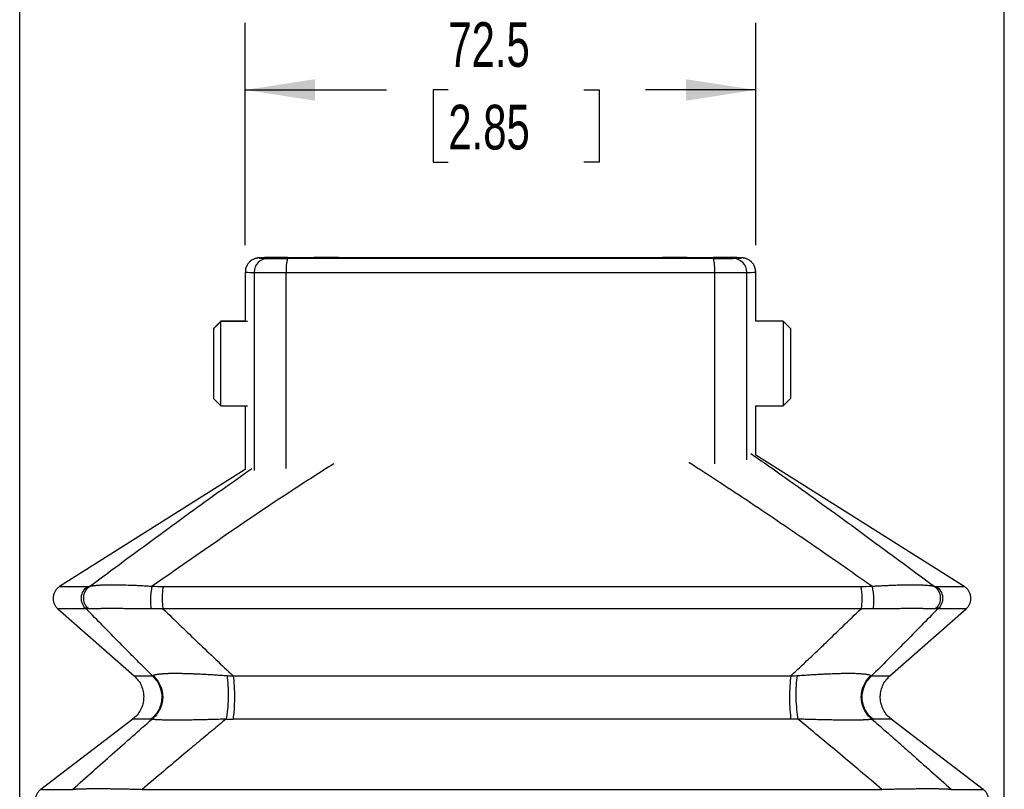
# Model space of a CAD drawing. Header units: millimetres. Extents: x 0 to 838, y 0 to 648.
# Tile 12 of 21: x 275 to 415, y 416 to 525. Entities that reach past the tile are written whole.
import ezdxf

# ---------------------------------------------------------------- set-up
doc = ezdxf.new("R2010")
doc.units = ezdxf.units.MM
doc.header["$LTSCALE"] = 3
doc.layers.add('DIMENSIONS', color=140, linetype='Continuous', lineweight=25)
doc.styles.add('SLDTEXTSTYLE0', font='TXT', dxfattribs={"width": 0.7})
doc.dimstyles.new('SLDDIMSTYLE1', dxfattribs={"dimtxt": 6.474023, "dimasz": 9.906, "dimexe": 0, "dimexo": 0.0625, "dimgap": 1.618506, "dimtad": 0, "dimtih": 1, "dimtoh": 1, "dimdec": 1, "dimrnd": 1e-09, "dimzin": 12, "dimdsep": 46, "dimtxsty": 'SLDTEXTSTYLE0', "dimsah": 1, "dimcen": 0.09, "dimadec": 0, "dimazin": 3, "dimtfac": 1, "dimtdec": 1, "dimtofl": 0, "dimtmove": 0, "dimatfit": 3, "dimfxl": 0, "dimfrac": 2, "dimtolj": 1, "dimtzin": 12, "dimarcsym": 0})

# ---------------------------------------------------------------- blocks, each defined once
blk = doc.blocks.new('_D_5')
at = {"layer": 'DIMENSIONS'}
for p, q in [((274.94, 389.37), (274.94, 549.14)), ((414.78, 389.37), (414.78, 549.14)), ((274.94, 539.61), (327.05, 539.61)), ((335.82, 539.61), (333.65, 539.61)), ((333.65, 539.61), (333.65, 529.32)), ((355.06, 539.61), (357.23, 539.61)), ((357.23, 539.61), (357.23, 529.32)), ((414.78, 539.61), (363.83, 539.61)), ((333.65, 529.32), (335.82, 529.32)), ((357.23, 529.32), (355.06, 529.32))]:
    blk.add_line(p, q, dxfattribs=at)
for points in [[(274.94, 539.61), (284.85, 538.09), (284.85, 541.14)], [(414.78, 539.61), (404.88, 541.14), (404.88, 538.09)]]:
    blk.add_solid(points, dxfattribs=at)
at = {"layer": 'DIMENSIONS', "char_height": 6.35, "attachment_point": 1, "style": 'SLDTEXTSTYLE0'}
for s, insert in [('139.8', (333.13, 549.25)), ('5.51', (335.82, 537.51))]:
    blk.add_mtext(s, dxfattribs=dict(at, insert=insert))
blk = doc.blocks.new('_D_6')
at = {"layer": 'DIMENSIONS'}
for p, q in [((306.97, 493.36), (306.97, 524.95)), ((379.47, 493.36), (379.47, 524.95)), ((306.97, 515.43), (327.05, 515.43)), ((335.82, 515.43), (333.65, 515.43)), ((333.65, 515.43), (333.65, 505.14)), ((355.06, 515.43), (357.23, 515.43)), ((357.23, 515.43), (357.23, 505.14)), ((379.47, 515.43), (363.83, 515.43)), ((333.65, 505.14), (335.82, 505.14)), ((357.23, 505.14), (355.06, 505.14))]:
    blk.add_line(p, q, dxfattribs=at)
for points in [[(306.97, 515.43), (316.88, 513.9), (316.88, 516.95)], [(379.47, 515.43), (369.57, 516.95), (369.57, 513.9)]]:
    blk.add_solid(points, dxfattribs=at)
at = {"layer": 'DIMENSIONS', "char_height": 6.35, "attachment_point": 1, "style": 'SLDTEXTSTYLE0'}
for s, insert in [('72.5', (335.82, 525.06)), ('2.85', (335.82, 513.32))]:
    blk.add_mtext(s, dxfattribs=dict(at, insert=insert))

msp = doc.modelspace()

# ---------------------------------------------------------------- linework, layer by layer
for p, q in [((316.72, 491.5), (316.72, 491.59)), ((320.22, 491.6), (366.23, 491.6)), ((320.23, 491.5), (320.22, 491.6)), ((366.23, 491.5), (320.22, 491.5)), ((366.23, 491.6), (366.22, 491.5)), ((369.72, 491.59), (369.72, 491.5)), ((306.97, 489.55), (306.97, 482.52)), ((308.24, 489.49), (308.24, 461.32)), ((312.81, 461.62), (312.81, 489.48)), ((373.64, 489.48), (373.64, 462.29)), ((378.21, 462.85), (378.21, 489.49)), ((379.47, 482.55), (379.47, 489.55)), ((303.52, 482.58), (302.45, 481.5)), ((303.52, 482.52), (302.45, 481.45)), ((306.97, 482.58), (303.52, 482.58)), ((303.52, 482.52), (303.52, 482.58)), ((307.28, 482.52), (303.52, 482.52)), ((303.52, 470.52), (303.52, 482.52)), ((383.37, 482.55), (379.47, 482.55)), ((384.45, 481.47), (383.37, 482.55)), ((383.37, 482.55), (383.37, 470.55)), ((302.45, 481.5), (302.45, 481.45)), ((302.45, 481.45), (302.45, 471.59)), ((384.45, 471.62), (384.45, 481.47)), ((302.45, 471.59), (303.52, 470.52)), ((383.37, 470.55), (384.45, 471.62)), ((303.52, 470.52), (307.28, 470.52)), ((306.97, 470.52), (306.97, 461.46)), ((379.47, 463.53), (379.47, 470.55)), ((379.47, 470.55), (383.37, 470.55)), ((409.1, 444.86), (379.47, 463.53)), ((306.97, 461.46), (280.62, 444.86)), ((280.36, 441.68), (291.22, 432.13)), ((398.5, 432.13), (409.37, 441.68)), ((291.02, 426), (277.95, 416.02)), ((411.78, 416.02), (398.71, 426))]:
    msp.add_line(p, q)
at = {"flags": 128}
for points in [[(309.01, 491.54), (308.97, 491.55), (309.05, 491.56), (309.19, 491.57)], [(312.98, 491.61), (320.53, 491.61), (328.09, 491.61), (335.65, 491.61), (343.22, 491.61), (350.8, 491.61), (358.36, 491.61), (365.92, 491.61), (373.47, 491.61)], [(373.47, 491.48), (365.92, 491.48), (358.36, 491.48), (350.8, 491.48), (343.22, 491.48), (335.65, 491.48), (328.09, 491.48), (320.53, 491.48), (312.98, 491.48)], [(377.33, 491.57), (377.4, 491.56), (377.47, 491.55), (377.43, 491.54)], [(308.24, 489.49), (308.39, 489.49), (308.69, 489.49), (309.13, 489.48), (309.69, 489.48), (310.36, 489.48), (311.12, 489.48), (311.95, 489.48), (312.81, 489.48)], [(312.81, 489.48), (320.4, 489.48), (328, 489.48), (335.61, 489.48), (343.22, 489.48), (350.84, 489.48), (358.45, 489.48), (366.05, 489.48), (373.64, 489.48)], [(373.64, 489.48), (374.5, 489.48), (375.33, 489.48), (376.09, 489.48), (376.76, 489.48), (377.32, 489.48), (377.76, 489.49), (378.06, 489.49), (378.21, 489.49)]]:
    msp.add_lwpolyline(points, dxfattribs=at)
for centre, radius, start, end in [((310.24, 489.49), 2, 90.1106, 180.098), ((310.27, 508.03), 16.55, 265.6092, 269.8731), ((310.79, 458.42), 33.19, 90.95, 92.7579), ((312.42, 67.65), 423.96, 89.9243, 90.2946), ((312.42, 915.44), 423.96, 269.7054, 270.0757), ((318.98, 489.98), 6.19, 165.8947, 184.5967), ((374.03, 67.65), 423.96, 89.7054, 90.0757), ((374.03, 915.44), 423.96, 269.9243, 270.2946), ((367.47, 489.98), 6.19, 355.4033, 14.1053), ((375.78, 462.64), 28.97, 86.9259, 89.1456), ((376.14, 509.27), 17.78, 270.2374, 274.16), ((376.21, 489.49), 2, 359.902, 89.8894), ((308.05, 499.07), 9.58, 263.5763, 271.182), ((378.34, 500.51), 11.03, 269.3171, 275.9237), ((293.57, 427.23), 1.25, 270.6623, 277.3596), ((305.28, 478.04), 52.05, 268.8652, 269.9605)]:
    msp.add_arc(centre, radius, start, end)
for points, knots in [([(309.09, 491.57), (309.04, 491.56), (308.94, 491.56), (308.83, 491.55), (308.67, 491.53), (308.52, 491.5), (308.32, 491.44), (308.11, 491.36), (307.83, 491.2), (307.5, 490.93), (307.21, 490.53), (307.01, 490.05), (306.99, 489.71), (306.99, 489.55)], [0, 0, 0, 0, 0.219908, 0.494504, 0.626245, 0.716134, 0.767647, 0.807752, 0.845102, 0.882436, 0.92228, 0.964329, 1, 1, 1, 1]), ([(320.22, 491.6), (319.81, 491.6), (319.37, 491.6), (318.51, 491.6), (318.09, 491.6), (317.41, 491.59), (317.14, 491.59), (316.8, 491.59), (316.72, 491.59), (316.72, 491.59)], [0, 0, 0, 0, 0.25, 0.25, 0.5, 0.5, 0.75, 0.75, 1, 1, 1, 1]), ([(316.72, 491.5), (316.72, 491.5), (316.8, 491.5), (317.14, 491.5), (317.41, 491.5), (318.09, 491.5), (318.51, 491.5), (319.37, 491.5), (319.81, 491.5), (320.22, 491.5)], [0, 0, 0, 0, 0.25, 0.25, 0.5, 0.5, 0.75, 0.75, 1, 1, 1, 1]), ([(369.72, 491.59), (369.72, 491.59), (369.65, 491.59), (369.31, 491.59), (369.04, 491.59), (368.36, 491.6), (367.94, 491.6), (367.08, 491.6), (366.64, 491.6), (366.23, 491.6)], [0, 0, 0, 0, 0.25, 0.25, 0.5, 0.5, 0.75, 0.75, 1, 1, 1, 1]), ([(366.23, 491.5), (366.64, 491.5), (367.08, 491.5), (367.94, 491.5), (368.36, 491.5), (369.04, 491.5), (369.31, 491.5), (369.65, 491.5), (369.72, 491.5), (369.72, 491.5)], [0, 0, 0, 0, 0.25, 0.25, 0.5, 0.5, 0.75, 0.75, 1, 1, 1, 1]), ([(379.46, 489.54), (379.47, 489.57), (379.49, 489.8), (379.38, 490.2), (379.17, 490.65), (378.88, 490.99), (378.6, 491.22), (378.34, 491.36), (378.14, 491.44), (377.98, 491.49), (377.84, 491.52), (377.72, 491.54), (377.6, 491.55), (377.53, 491.56), (377.48, 491.56), (377.47, 491.56)], [0, 0, 0, 0, 0.008995, 0.062577, 0.109512, 0.152347, 0.192762, 0.233526, 0.278691, 0.334348, 0.409572, 0.518383, 0.686202, 0.968618, 1, 1, 1, 1]), ([(378.78, 463.74), (379.64, 463.15), (382.05, 461.49), (386.04, 458.64), (390.7, 455.28), (395.37, 451.86), (400.05, 448.42), (403.2, 446.08), (404.81, 444.89)], [0, 0, 0, 0, 0.098631, 0.27687, 0.461869, 0.637208, 0.815781, 1, 1, 1, 1]), ([(284.92, 444.89), (286.51, 446.08), (289.64, 448.4), (294.32, 451.84), (298.96, 455.23), (303.49, 458.51), (306.48, 460.62), (307.89, 461.62)], [0, 0, 0, 0, 0.207796, 0.40741, 0.609467, 0.815039, 1, 1, 1, 1]), ([(319.55, 462.3), (317.62, 461.07), (312.28, 457.66), (303.69, 451.82), (297.07, 447.2), (293.77, 444.89)], [0, 0, 0, 0, 0.220208, 0.611139, 1, 1, 1, 1]), ([(395.95, 444.89), (394.49, 445.92), (391.65, 447.92), (387.35, 450.9), (383.07, 453.82), (378.75, 456.74), (374.4, 459.6), (371.48, 461.51), (370, 462.45), (369.98, 462.47)], [0, 0, 0, 0, 0.171314, 0.333129, 0.500634, 0.666821, 0.831823, 0.997488, 1, 1, 1, 1]), ([(280.63, 444.86), (280.5, 444.77), (280.25, 444.59), (279.97, 444.21), (279.77, 443.79), (279.68, 443.33), (279.7, 442.86), (279.82, 442.41), (280.05, 442), (280.26, 441.78), (280.37, 441.67)], [0, 0, 0, 0, 0.125002, 0.250003, 0.375002, 0.500002, 0.625, 0.75, 0.874998, 1, 1, 1, 1]), ([(280.71, 444.86), (280.69, 444.86), (280.65, 444.86), (281.28, 444.86), (282.53, 444.86), (283.92, 444.86), (284.62, 444.86)], [0, 0, 0, 0, 0.143214, 0.42937, 0.71506, 1, 1, 1, 1]), ([(284.37, 441.68), (284.15, 441.88), (283.96, 442.14), (283.74, 442.71), (283.69, 443.02), (283.73, 443.64), (283.83, 443.94), (284.14, 444.47), (284.36, 444.7), (284.62, 444.86)], [0, 0, 0, 0, 0.25, 0.25, 0.5, 0.5, 0.75, 0.75, 1, 1, 1, 1]), ([(284.76, 441.66), (284.52, 441.86), (284.33, 442.12), (284.08, 442.69), (284.02, 443.01), (284.05, 443.64), (284.14, 443.95), (284.44, 444.49), (284.66, 444.72), (284.92, 444.89)], [0, 0, 0, 0, 0.25, 0.25, 0.5, 0.5, 0.75, 0.75, 1, 1, 1, 1]), ([(284.92, 444.89), (284.95, 444.9), (285.02, 444.91), (285.13, 444.94), (285.26, 444.96), (285.39, 444.97), (285.53, 444.99), (285.67, 445.01), (285.83, 445.02), (285.99, 445.04), (286.17, 445.05), (286.35, 445.06), (286.54, 445.07), (286.73, 445.08), (286.94, 445.09), (287.15, 445.09), (287.38, 445.1), (287.61, 445.1), (287.84, 445.1), (288.39, 445.1), (289.31, 445.09), (290.48, 445.06), (291.46, 445.02), (292.22, 444.98), (292.86, 444.95), (293.31, 444.92), (293.55, 444.91), (293.67, 444.9), (293.75, 444.89), (293.77, 444.89)], [0, 0, 0, 0, 0.029623, 0.058935, 0.087953, 0.116692, 0.145169, 0.173402, 0.201408, 0.229206, 0.256814, 0.284251, 0.311536, 0.338689, 0.365729, 0.392676, 0.419551, 0.446374, 0.473165, 0.499945, 0.624496, 0.750858, 0.81306, 0.876075, 0.93829, 0.969223, 0.981544, 0.994924, 1, 1, 1, 1]), ([(293.77, 444.89), (293.71, 444.72), (293.65, 444.49), (293.56, 443.95), (293.53, 443.64), (293.5, 443.01), (293.5, 442.69), (293.53, 442.12), (293.57, 441.86), (293.61, 441.66)], [0, 0, 0, 0, 0.25, 0.25, 0.5, 0.5, 0.75, 0.75, 1, 1, 1, 1]), ([(295.33, 444.86), (295.29, 444.7), (295.25, 444.47), (295.2, 443.94), (295.19, 443.64), (295.18, 443.02), (295.19, 442.71), (295.22, 442.14), (295.25, 441.88), (295.29, 441.68)], [0, 0, 0, 0, 0.25, 0.25, 0.5, 0.5, 0.75, 0.75, 1, 1, 1, 1]), ([(295.33, 444.86), (295.89, 444.86), (297.01, 444.86), (298.7, 444.86), (300.38, 444.86), (302.07, 444.86), (303.75, 444.86), (305.45, 444.86), (307.14, 444.86), (308.83, 444.86), (310.53, 444.86), (312.22, 444.86), (313.92, 444.86), (315.62, 444.86), (317.32, 444.86), (319.02, 444.86), (320.73, 444.86), (322.43, 444.86), (324.14, 444.86), (325.84, 444.86), (327.55, 444.86), (329.26, 444.86), (330.97, 444.86), (332.68, 444.86), (334.39, 444.86), (336.11, 444.86), (337.82, 444.86), (339.53, 444.86), (341.25, 444.86), (342.96, 444.86), (344.68, 444.86), (346.39, 444.86), (348.11, 444.86), (349.83, 444.86), (351.54, 444.86), (353.26, 444.86), (354.98, 444.86), (356.7, 444.86), (358.41, 444.86), (360.13, 444.86), (361.85, 444.86), (363.56, 444.86), (365.28, 444.86), (367, 444.86), (368.72, 444.86), (370.43, 444.86), (372.15, 444.86), (373.86, 444.86), (375.58, 444.86), (377.29, 444.86), (379.01, 444.86), (380.72, 444.86), (382.43, 444.86), (384.14, 444.86), (385.85, 444.86), (387.56, 444.86), (389.27, 444.86), (390.98, 444.86), (392.69, 444.86), (393.82, 444.86), (394.39, 444.86)], [0, 0, 0, 0, 0.017109, 0.034223, 0.051342, 0.068466, 0.085595, 0.102729, 0.119868, 0.137012, 0.154161, 0.171315, 0.188474, 0.205638, 0.222806, 0.23998, 0.257158, 0.274341, 0.291528, 0.30872, 0.325917, 0.343119, 0.360325, 0.377536, 0.394752, 0.411972, 0.429197, 0.446426, 0.46366, 0.480898, 0.49814, 0.515387, 0.532639, 0.549895, 0.567155, 0.584419, 0.601688, 0.618961, 0.636239, 0.65352, 0.670806, 0.688096, 0.70539, 0.722688, 0.739991, 0.757297, 0.774607, 0.791922, 0.80924, 0.826563, 0.843889, 0.861219, 0.878553, 0.895892, 0.913233, 0.930579, 0.947929, 0.965282, 0.982639, 1, 1, 1, 1]), ([(394.39, 444.86), (394.44, 444.7), (394.47, 444.47), (394.52, 443.94), (394.54, 443.64), (394.55, 443.02), (394.54, 442.71), (394.5, 442.14), (394.47, 441.88), (394.43, 441.68)], [0, 0, 0, 0, 0.25, 0.25, 0.5, 0.5, 0.75, 0.75, 1, 1, 1, 1]), ([(395.95, 444.89), (396.08, 444.9), (396.32, 444.91), (396.69, 444.94), (397.06, 444.96), (397.41, 444.97), (397.76, 444.99), (398.1, 445.01), (398.44, 445.02), (398.76, 445.04), (399.08, 445.05), (399.4, 445.06), (399.7, 445.07), (400, 445.08), (400.29, 445.09), (400.57, 445.09), (400.85, 445.1), (401.12, 445.1), (401.38, 445.1), (401.72, 445.1), (402.12, 445.1), (402.58, 445.09), (403, 445.08), (403.38, 445.06), (403.74, 445.04), (404.06, 445.01), (404.34, 444.98), (404.6, 444.94), (404.74, 444.91), (404.81, 444.89)], [0, 0, 0, 0, 0.02963, 0.05895, 0.087976, 0.116724, 0.145211, 0.173454, 0.201472, 0.229282, 0.256903, 0.284354, 0.311654, 0.338823, 0.365879, 0.392844, 0.419738, 0.446581, 0.473392, 0.500194, 0.553749, 0.60743, 0.6614, 0.715822, 0.770851, 0.82664, 0.883336, 0.941078, 1, 1, 1, 1]), ([(395.95, 444.89), (396.01, 444.72), (396.07, 444.49), (396.16, 443.95), (396.2, 443.64), (396.23, 443.01), (396.23, 442.69), (396.19, 442.12), (396.16, 441.86), (396.11, 441.66)], [0, 0, 0, 0, 0.25, 0.25, 0.5, 0.5, 0.75, 0.75, 1, 1, 1, 1]), ([(404.81, 444.89), (405.06, 444.72), (405.28, 444.49), (405.59, 443.95), (405.68, 443.64), (405.71, 443.01), (405.65, 442.69), (405.4, 442.12), (405.21, 441.86), (404.97, 441.66)], [0, 0, 0, 0, 0.25, 0.25, 0.5, 0.5, 0.75, 0.75, 1, 1, 1, 1]), ([(405.11, 444.86), (405.37, 444.7), (405.58, 444.47), (405.9, 443.94), (405.99, 443.64), (406.04, 443.02), (405.99, 442.71), (405.76, 442.14), (405.58, 441.88), (405.35, 441.68)], [0, 0, 0, 0, 0.25, 0.25, 0.5, 0.5, 0.75, 0.75, 1, 1, 1, 1]), ([(405.11, 444.86), (405.81, 444.86), (407.2, 444.86), (408.44, 444.86), (409.08, 444.86), (409.03, 444.86), (409.02, 444.86)], [0, 0, 0, 0, 0.2849385, 0.5706302, 0.8567859, 1, 1, 1, 1]), ([(409.35, 441.67), (409.46, 441.78), (409.68, 442), (409.9, 442.41), (410.03, 442.86), (410.04, 443.33), (409.95, 443.79), (409.76, 444.21), (409.47, 444.59), (409.22, 444.77), (409.1, 444.86)], [0, 0, 0, 0, 0.1250016, 0.25, 0.3750002, 0.4999978, 0.6249978, 0.7499969, 0.8749979, 1, 1, 1, 1]), ([(284.37, 441.68), (283.68, 441.67), (282.28, 441.67), (281.03, 441.67), (280.39, 441.67), (280.44, 441.67), (280.46, 441.67)], [0, 0, 0, 0, 0.284917, 0.570588, 0.856726, 1, 1, 1, 1]), ([(293.8, 432.13), (293.29, 432.64), (292.25, 433.69), (290.68, 435.27), (288.86, 437.12), (286.75, 439.26), (285.18, 440.86), (284.37, 441.68)], [0, 0, 0, 0, 0.162209, 0.329027, 0.500439, 0.743215, 1, 1, 1, 1]), ([(284.76, 441.66), (284.72, 441.66), (284.65, 441.66), (284.55, 441.66), (284.46, 441.67), (284.4, 441.67), (284.37, 441.68)], [0, 0, 0, 0, 0.2463032, 0.4950584, 0.7462844, 1, 1, 1, 1]), ([(293.61, 441.66), (293.49, 441.66), (293.23, 441.67), (292.85, 441.67), (292.48, 441.67), (292.11, 441.68), (291.75, 441.68), (291.4, 441.68), (291.06, 441.69), (290.72, 441.69), (290.39, 441.69), (290.07, 441.69), (289.76, 441.7), (289.46, 441.7), (289.16, 441.7), (288.87, 441.7), (288.59, 441.7), (288.32, 441.7), (288.05, 441.7), (287.79, 441.7), (287.55, 441.7), (287.31, 441.7), (287.08, 441.7), (286.85, 441.7), (286.64, 441.7), (286.43, 441.7), (286.24, 441.69), (286.05, 441.69), (285.87, 441.69), (285.7, 441.69), (285.53, 441.68), (285.38, 441.68), (285.24, 441.68), (285.1, 441.67), (284.98, 441.67), (284.86, 441.67), (284.79, 441.66), (284.76, 441.66)], [0, 0, 0, 0, 0.030476, 0.060626, 0.090468, 0.120018, 0.149294, 0.178315, 0.207098, 0.235662, 0.264028, 0.292215, 0.320243, 0.348133, 0.375905, 0.403581, 0.431182, 0.458729, 0.486244, 0.513747, 0.541262, 0.568809, 0.59641, 0.624087, 0.65186, 0.679751, 0.70778, 0.735968, 0.764335, 0.7929, 0.821684, 0.850705, 0.879982, 0.909532, 0.939374, 0.969524, 1, 1, 1, 1]), ([(295.29, 441.68), (295.15, 441.67), (294.86, 441.67), (294.44, 441.66), (294.03, 441.66), (293.75, 441.66), (293.61, 441.66)], [0, 0, 0, 0, 0.253739, 0.504973, 0.753721, 1, 1, 1, 1]), ([(394.43, 441.68), (393.87, 441.68), (392.74, 441.68), (391.04, 441.67), (389.34, 441.67), (387.64, 441.67), (385.94, 441.67), (384.24, 441.67), (382.54, 441.67), (380.83, 441.67), (379.13, 441.67), (377.42, 441.67), (375.71, 441.67), (374, 441.67), (372.29, 441.67), (370.58, 441.67), (368.87, 441.67), (367.16, 441.67), (365.45, 441.67), (363.73, 441.67), (362.02, 441.67), (360.31, 441.67), (358.59, 441.67), (356.88, 441.67), (355.16, 441.67), (353.44, 441.67), (351.73, 441.67), (350.01, 441.67), (348.3, 441.67), (346.58, 441.67), (344.86, 441.67), (343.15, 441.67), (341.43, 441.67), (339.71, 441.67), (338, 441.67), (336.28, 441.67), (334.57, 441.67), (332.85, 441.67), (331.13, 441.67), (329.42, 441.67), (327.71, 441.67), (325.99, 441.67), (324.28, 441.67), (322.57, 441.67), (320.85, 441.67), (319.14, 441.67), (317.43, 441.67), (315.72, 441.67), (314.01, 441.67), (312.31, 441.67), (310.6, 441.67), (308.89, 441.67), (307.19, 441.67), (305.49, 441.67), (303.78, 441.67), (302.08, 441.67), (300.38, 441.67), (298.68, 441.67), (296.99, 441.68), (295.86, 441.68), (295.29, 441.68)], [0, 0, 0, 0, 0.017245, 0.03449, 0.051735, 0.068979, 0.086223, 0.103466, 0.120709, 0.137951, 0.155194, 0.172436, 0.189677, 0.206919, 0.22416, 0.2414, 0.258641, 0.275881, 0.293121, 0.310361, 0.327601, 0.344841, 0.36208, 0.37932, 0.396559, 0.413798, 0.431038, 0.448277, 0.465516, 0.482755, 0.499994, 0.517233, 0.534472, 0.551711, 0.56895, 0.586189, 0.603429, 0.620668, 0.637908, 0.655148, 0.672387, 0.689628, 0.706868, 0.724108, 0.741349, 0.75859, 0.775831, 0.793073, 0.810315, 0.827557, 0.8448, 0.862042, 0.879286, 0.896529, 0.913773, 0.931018, 0.948263, 0.965508, 0.982754, 1, 1, 1, 1]), ([(295.29, 441.68), (296.14, 440.86), (297.79, 439.26), (300.3, 436.85), (302.78, 434.49), (304.45, 432.91), (305.27, 432.13)], [0, 0, 0, 0, 0.256769, 0.499561, 0.754955, 1, 1, 1, 1]), ([(384.46, 432.13), (385, 432.64), (386.1, 433.69), (387.77, 435.27), (389.7, 437.12), (391.93, 439.26), (393.58, 440.86), (394.43, 441.68)], [0, 0, 0, 0, 0.162209, 0.329028, 0.500439, 0.743216, 1, 1, 1, 1]), ([(396.11, 441.66), (395.97, 441.66), (395.7, 441.66), (395.28, 441.66), (394.86, 441.67), (394.58, 441.67), (394.43, 441.68)], [0, 0, 0, 0, 0.2463031, 0.4950583, 0.7462843, 1, 1, 1, 1]), ([(405.35, 441.68), (404.54, 440.86), (402.97, 439.26), (400.6, 436.85), (398.27, 434.49), (396.7, 432.91), (395.93, 432.13)], [0, 0, 0, 0, 0.256769, 0.499561, 0.754955, 1, 1, 1, 1]), ([(404.97, 441.66), (404.93, 441.66), (404.86, 441.67), (404.75, 441.67), (404.62, 441.67), (404.49, 441.68), (404.34, 441.68), (404.19, 441.68), (404.03, 441.69), (403.86, 441.69), (403.68, 441.69), (403.49, 441.69), (403.29, 441.7), (403.09, 441.7), (402.87, 441.7), (402.65, 441.7), (402.42, 441.7), (402.18, 441.7), (401.93, 441.7), (401.67, 441.7), (401.41, 441.7), (401.14, 441.7), (400.86, 441.7), (400.57, 441.7), (400.27, 441.7), (399.96, 441.7), (399.65, 441.69), (399.33, 441.69), (399, 441.69), (398.67, 441.69), (398.32, 441.68), (397.97, 441.68), (397.62, 441.68), (397.25, 441.67), (396.88, 441.67), (396.5, 441.67), (396.24, 441.66), (396.11, 441.66)], [0, 0, 0, 0, 0.030476, 0.060626, 0.090468, 0.120018, 0.149294, 0.178315, 0.207098, 0.235662, 0.264028, 0.292215, 0.320243, 0.348133, 0.375905, 0.403581, 0.431182, 0.458729, 0.486244, 0.513747, 0.541262, 0.568809, 0.59641, 0.624087, 0.65186, 0.679751, 0.70778, 0.735968, 0.764335, 0.7929, 0.821684, 0.850705, 0.879982, 0.909532, 0.939374, 0.969524, 1, 1, 1, 1]), ([(405.35, 441.68), (405.32, 441.67), (405.26, 441.67), (405.17, 441.66), (405.07, 441.66), (405, 441.66), (404.97, 441.66)], [0, 0, 0, 0, 0.2537392, 0.5049735, 0.7537212, 1, 1, 1, 1]), ([(409.27, 441.67), (409.29, 441.67), (409.33, 441.67), (408.69, 441.67), (407.45, 441.67), (406.05, 441.67), (405.35, 441.68)], [0, 0, 0, 0, 0.143059, 0.42927, 0.715013, 1, 1, 1, 1]), ([(291.2, 432.15), (291.4, 431.95), (291.82, 431.53), (292.26, 430.75), (292.52, 429.9), (292.58, 429.01), (292.46, 428.13), (292.14, 427.3), (291.65, 426.55), (291.2, 426.16), (290.98, 425.97)], [0, 0, 0, 0, 0.124999, 0.250005, 0.374997, 0.500007, 0.625001, 0.750002, 0.875003, 1, 1, 1, 1]), ([(291.2, 432.15), (291.25, 432.15), (291.37, 432.15), (292.24, 432.15), (293.28, 432.14), (293.8, 432.13)], [0, 0, 0, 0, 0.333741, 0.667188, 1, 1, 1, 1]), ([(293.8, 432.13), (294.23, 431.74), (294.58, 431.26), (295.03, 430.18), (295.14, 429.59), (295.1, 428.42), (294.95, 427.85), (294.42, 426.8), (294.04, 426.34), (293.59, 425.98)], [0, 0, 0, 0, 0.25, 0.25, 0.5, 0.5, 0.75, 0.75, 1, 1, 1, 1]), ([(293.87, 432.19), (294.31, 431.8), (294.67, 431.32), (295.15, 430.24), (295.26, 429.64), (295.24, 428.46), (295.09, 427.88), (294.57, 426.82), (294.19, 426.36), (293.73, 425.99)], [0, 0, 0, 0, 0.25, 0.25, 0.5, 0.5, 0.75, 0.75, 1, 1, 1, 1]), ([(293.8, 432.13), (293.81, 432.14), (293.83, 432.16), (293.86, 432.18), (293.87, 432.19)], [0, 0, 0, 0, 0.5022473, 1, 1, 1, 1]), ([(293.87, 432.19), (293.88, 432.2), (293.91, 432.22), (293.97, 432.24), (294.03, 432.27), (294.11, 432.3), (294.19, 432.32), (294.29, 432.34), (294.39, 432.36), (294.5, 432.38), (294.62, 432.4), (294.76, 432.42), (294.9, 432.44), (295.05, 432.45), (295.21, 432.46), (295.38, 432.47), (295.55, 432.48), (295.74, 432.49), (295.94, 432.5), (296.14, 432.51), (296.36, 432.51), (296.58, 432.51), (296.81, 432.52), (297.13, 432.52), (297.56, 432.51), (298.1, 432.51), (298.67, 432.49), (299.27, 432.47), (299.91, 432.45), (300.58, 432.42), (301.28, 432.38), (302.02, 432.34), (302.78, 432.3), (303.57, 432.24), (304.11, 432.21), (304.39, 432.19)], [0, 0, 0, 0, 0.025703, 0.051017, 0.075955, 0.100532, 0.124762, 0.148661, 0.172245, 0.195531, 0.218536, 0.241278, 0.263775, 0.286048, 0.308115, 0.329997, 0.351715, 0.373289, 0.394742, 0.416095, 0.437371, 0.458592, 0.479781, 0.500961, 0.543196, 0.58556, 0.628228, 0.671376, 0.715172, 0.759778, 0.805348, 0.852025, 0.899945, 0.949232, 1, 1, 1, 1]), ([(304.39, 432.19), (304.45, 431.8), (304.5, 431.32), (304.55, 430.24), (304.56, 429.64), (304.53, 428.46), (304.5, 427.88), (304.4, 426.82), (304.33, 426.36), (304.25, 425.99)], [0, 0, 0, 0, 0.25, 0.25, 0.5, 0.5, 0.75, 0.75, 1, 1, 1, 1]), ([(304.39, 432.19), (304.53, 432.18), (304.83, 432.16), (305.12, 432.14), (305.27, 432.13)], [0, 0, 0, 0, 0.497728, 1, 1, 1, 1]), ([(305.27, 432.13), (305.33, 431.74), (305.37, 431.26), (305.43, 430.18), (305.45, 429.59), (305.44, 428.42), (305.42, 427.85), (305.35, 426.8), (305.3, 426.34), (305.24, 425.98)], [0, 0, 0, 0, 0.25, 0.25, 0.5, 0.5, 0.75, 0.75, 1, 1, 1, 1]), ([(305.27, 432.13), (305.86, 432.13), (307.03, 432.13), (308.8, 432.14), (310.57, 432.14), (312.34, 432.14), (314.12, 432.14), (315.91, 432.14), (317.69, 432.14), (319.49, 432.15), (321.28, 432.15), (323.08, 432.15), (324.89, 432.15), (326.69, 432.15), (328.5, 432.15), (330.32, 432.15), (332.14, 432.15), (333.96, 432.15), (335.78, 432.15), (337.61, 432.15), (339.45, 432.15), (341.28, 432.15), (343.12, 432.15), (345.46, 432.15), (348.3, 432.15), (351.63, 432.15), (354.96, 432.15), (358.28, 432.15), (361.59, 432.15), (364.88, 432.15), (368.17, 432.15), (371.45, 432.14), (374.72, 432.14), (377.98, 432.14), (381.22, 432.14), (383.38, 432.13), (384.46, 432.13)], [0, 0, 0, 0, 0.022369, 0.0447783, 0.0672277, 0.0897171, 0.1122463, 0.1348154, 0.1574242, 0.1800724, 0.2027601, 0.2254871, 0.2482533, 0.2710585, 0.2939026, 0.3167855, 0.3397071, 0.3626673, 0.3856659, 0.4087029, 0.431778, 0.4548911, 0.4780423, 0.5012312, 0.5433141, 0.5853053, 0.6272038, 0.6690091, 0.7107202, 0.7523365, 0.7938571, 0.8352814, 0.8766085, 0.9178378, 0.9589686, 1, 1, 1, 1]), ([(384.46, 432.13), (384.4, 431.74), (384.35, 431.26), (384.29, 430.18), (384.28, 429.59), (384.28, 428.42), (384.3, 427.85), (384.37, 426.8), (384.42, 426.34), (384.48, 425.98)], [0, 0, 0, 0, 0.25, 0.25, 0.5, 0.5, 0.75, 0.75, 1, 1, 1, 1]), ([(384.46, 432.13), (384.6, 432.14), (384.9, 432.16), (385.19, 432.18), (385.34, 432.19)], [0, 0, 0, 0, 0.5022512, 1, 1, 1, 1]), ([(385.34, 432.19), (385.28, 431.8), (385.23, 431.32), (385.17, 430.24), (385.17, 429.64), (385.19, 428.46), (385.23, 427.88), (385.33, 426.82), (385.4, 426.36), (385.48, 425.99)], [0, 0, 0, 0, 0.25, 0.25, 0.5, 0.5, 0.75, 0.75, 1, 1, 1, 1]), ([(385.34, 432.19), (385.48, 432.2), (385.75, 432.22), (386.16, 432.24), (386.56, 432.27), (386.96, 432.3), (387.34, 432.32), (387.72, 432.34), (388.09, 432.36), (388.46, 432.38), (388.81, 432.4), (389.16, 432.42), (389.5, 432.44), (389.83, 432.45), (390.15, 432.46), (390.47, 432.47), (390.77, 432.48), (391.07, 432.49), (391.36, 432.5), (391.65, 432.51), (391.92, 432.51), (392.19, 432.51), (392.44, 432.52), (392.78, 432.52), (393.17, 432.52), (393.6, 432.51), (394, 432.49), (394.36, 432.47), (394.69, 432.45), (394.98, 432.42), (395.23, 432.38), (395.45, 432.34), (395.62, 432.3), (395.76, 432.24), (395.82, 432.21), (395.86, 432.19)], [0, 0, 0, 0, 0.025688, 0.050989, 0.075915, 0.10048, 0.124701, 0.148592, 0.172169, 0.195449, 0.21845, 0.241189, 0.263685, 0.285957, 0.308025, 0.329909, 0.35163, 0.373208, 0.394666, 0.416026, 0.437309, 0.458538, 0.479735, 0.500925, 0.543134, 0.585476, 0.628129, 0.671266, 0.715058, 0.759666, 0.805245, 0.851938, 0.89988, 0.949196, 1, 1, 1, 1]), ([(395.99, 425.99), (395.53, 426.36), (395.15, 426.82), (394.63, 427.88), (394.49, 428.46), (394.46, 429.64), (394.58, 430.24), (395.05, 431.32), (395.41, 431.8), (395.86, 432.19)], [0, 0, 0, 0, 0.25, 0.25, 0.5, 0.5, 0.75, 0.75, 1, 1, 1, 1]), ([(396.14, 425.98), (395.68, 426.34), (395.3, 426.8), (394.77, 427.85), (394.62, 428.42), (394.58, 429.59), (394.69, 430.18), (395.15, 431.26), (395.5, 431.74), (395.93, 432.13)], [0, 0, 0, 0, 0.25, 0.25, 0.5, 0.5, 0.75, 0.75, 1, 1, 1, 1]), ([(395.86, 432.19), (395.87, 432.18), (395.9, 432.16), (395.92, 432.14), (395.93, 432.13)], [0, 0, 0, 0, 0.497723, 1, 1, 1, 1]), ([(395.93, 432.13), (396.45, 432.14), (397.49, 432.15), (398.36, 432.15), (398.47, 432.15), (398.53, 432.15)], [0, 0, 0, 0, 0.332809, 0.666256, 1, 1, 1, 1]), ([(398.74, 425.97), (398.52, 426.16), (398.07, 426.55), (397.59, 427.3), (397.27, 428.13), (397.14, 429.01), (397.21, 429.9), (397.47, 430.75), (397.9, 431.53), (398.32, 431.95), (398.53, 432.15)], [0, 0, 0, 0, 0.124997, 0.249998, 0.374999, 0.499993, 0.625003, 0.749994, 0.875001, 1, 1, 1, 1]), ([(282.46, 416.02), (283.43, 416.89), (285.31, 418.56), (288.15, 421.07), (290.94, 423.54), (292.82, 425.19), (293.73, 425.99)], [0, 0, 0, 0, 0.258355, 0.499505, 0.755761, 1, 1, 1, 1]), ([(293.59, 425.98), (293.06, 425.98), (292.01, 425.98), (291.23, 425.97), (290.88, 425.97), (290.98, 425.97), (290.98, 425.97)], [0, 0, 0, 0, 0.3327758, 0.6661883, 0.9999247, 1, 1, 1, 1]), ([(304.25, 425.99), (303.6, 425.46), (302.29, 424.38), (300.3, 422.72), (298, 420.79), (295.34, 418.56), (293.37, 416.89), (292.35, 416.02)], [0, 0, 0, 0, 0.161485, 0.328325, 0.500495, 0.741635, 1, 1, 1, 1]), ([(304.25, 425.99), (304.11, 425.99), (303.83, 425.98), (303.43, 425.97), (303.03, 425.96), (302.63, 425.95), (302.25, 425.94), (301.87, 425.93), (301.5, 425.92), (301.14, 425.91), (300.78, 425.9), (300.44, 425.89), (300.1, 425.89), (299.77, 425.88), (299.44, 425.87), (299.13, 425.87), (298.82, 425.86), (298.52, 425.86), (298.23, 425.86), (297.95, 425.86), (297.68, 425.85), (297.41, 425.85), (297.15, 425.85), (296.82, 425.85), (296.43, 425.85), (295.99, 425.85), (295.59, 425.86), (295.22, 425.87), (294.89, 425.88), (294.6, 425.89), (294.35, 425.91), (294.14, 425.93), (293.96, 425.95), (293.82, 425.97), (293.76, 425.99), (293.73, 425.99)], [0, 0, 0, 0, 0.025576, 0.050767, 0.075586, 0.100048, 0.124167, 0.14796, 0.171441, 0.194629, 0.21754, 0.240192, 0.262604, 0.284796, 0.306786, 0.328594, 0.350243, 0.371752, 0.393143, 0.414438, 0.435659, 0.456828, 0.477968, 0.499102, 0.541491, 0.583996, 0.626802, 0.670086, 0.714023, 0.758779, 0.80451, 0.851365, 0.899481, 0.948986, 1, 1, 1, 1]), ([(384.48, 425.98), (383.91, 425.98), (382.77, 425.98), (381.06, 425.98), (379.35, 425.98), (377.64, 425.98), (375.92, 425.98), (374.21, 425.98), (372.49, 425.98), (370.77, 425.98), (369.05, 425.98), (367.33, 425.97), (365.61, 425.97), (363.89, 425.97), (362.17, 425.97), (360.44, 425.97), (358.72, 425.97), (356.99, 425.97), (355.27, 425.97), (353.54, 425.97), (351.82, 425.97), (350.09, 425.97), (348.36, 425.97), (346.63, 425.97), (344.9, 425.97), (343.18, 425.97), (341.45, 425.97), (339.72, 425.97), (337.99, 425.97), (336.26, 425.97), (334.54, 425.97), (332.81, 425.97), (331.08, 425.97), (329.35, 425.97), (327.63, 425.97), (325.9, 425.97), (324.17, 425.97), (322.45, 425.97), (320.72, 425.98), (319, 425.98), (317.28, 425.98), (315.55, 425.98), (313.83, 425.98), (312.11, 425.98), (310.39, 425.98), (308.68, 425.98), (306.96, 425.98), (305.81, 425.98), (305.24, 425.98)], [0, 0, 0, 0, 0.0216797, 0.0433633, 0.0650506, 0.0867417, 0.1084364, 0.1301346, 0.1518363, 0.1735414, 0.1952497, 0.2169613, 0.238676, 0.2603937, 0.2821144, 0.3038379, 0.3255642, 0.3472932, 0.3690249, 0.390759, 0.4124956, 0.4342346, 0.4559758, 0.4777192, 0.4994648, 0.5212124, 0.5429619, 0.5647133, 0.5864665, 0.6082213, 0.6299777, 0.6517357, 0.6734951, 0.6952558, 0.7170178, 0.738781, 0.7605453, 0.7823105, 0.8040767, 0.8258438, 0.8476115, 0.86938, 0.891149, 0.9129185, 0.9346885, 0.9564588, 0.9782293, 1, 1, 1, 1]), ([(385.48, 425.99), (385.31, 425.99), (384.98, 425.99), (384.65, 425.99), (384.48, 425.98)], [0, 0, 0, 0, 0.499959, 1, 1, 1, 1]), ([(397.38, 416.02), (396.36, 416.89), (394.39, 418.56), (391.4, 421.07), (388.45, 423.54), (386.45, 425.19), (385.48, 425.99)], [0, 0, 0, 0, 0.258355, 0.499505, 0.755761, 1, 1, 1, 1]), ([(395.99, 425.99), (395.98, 425.99), (395.95, 425.98), (395.9, 425.97), (395.83, 425.96), (395.76, 425.95), (395.68, 425.94), (395.58, 425.93), (395.48, 425.92), (395.37, 425.91), (395.25, 425.9), (395.12, 425.89), (394.98, 425.89), (394.83, 425.88), (394.67, 425.87), (394.51, 425.87), (394.33, 425.86), (394.14, 425.86), (393.95, 425.86), (393.75, 425.85), (393.53, 425.85), (393.31, 425.85), (393.08, 425.85), (392.76, 425.85), (392.34, 425.85), (391.8, 425.85), (391.22, 425.86), (390.61, 425.87), (389.97, 425.88), (389.3, 425.89), (388.6, 425.91), (387.86, 425.93), (387.09, 425.95), (386.3, 425.97), (385.75, 425.99), (385.48, 425.99)], [0, 0, 0, 0, 0.025595, 0.050803, 0.075638, 0.100113, 0.124245, 0.148047, 0.171538, 0.194732, 0.217648, 0.240304, 0.262718, 0.28491, 0.306898, 0.328704, 0.350348, 0.371851, 0.393235, 0.414521, 0.435732, 0.456891, 0.478018, 0.499138, 0.541545, 0.584066, 0.626882, 0.670174, 0.714114, 0.758868, 0.804592, 0.851434, 0.899532, 0.949015, 1, 1, 1, 1]), ([(395.99, 425.99), (396.6, 425.46), (397.83, 424.38), (399.71, 422.72), (401.89, 420.79), (404.41, 418.56), (406.29, 416.89), (407.27, 416.02)], [0, 0, 0, 0, 0.161485, 0.328325, 0.500495, 0.741635, 1, 1, 1, 1]), ([(396.14, 425.98), (396.12, 425.99), (396.07, 425.99), (396.02, 425.99), (395.99, 425.99)], [0, 0, 0, 0, 0.500041, 1, 1, 1, 1]), ([(398.74, 425.97), (398.69, 425.97), (398.57, 425.97), (397.7, 425.98), (396.66, 425.98), (396.14, 425.98)], [0, 0, 0, 0, 0.333748, 0.667194, 1, 1, 1, 1]), ([(277.95, 416.02), (277.83, 415.92), (277.6, 415.72), (277.35, 415.33), (277.19, 414.89), (277.14, 414.43), (277.19, 413.97), (277.35, 413.54), (277.6, 413.15), (277.83, 412.94), (277.95, 412.84)], [0, 0, 0, 0, 0.125002, 0.250003, 0.3750022, 0.5000022, 0.6249998, 0.75, 0.8749985, 1, 1, 1, 1]), ([(278.04, 416.02), (278.02, 416.02), (277.97, 416.02), (278.69, 416.02), (280.09, 416.02), (281.67, 416.02), (282.46, 416.02)], [0, 0, 0, 0, 0.142987, 0.428665, 0.714337, 1, 1, 1, 1]), ([(282.46, 416.02), (282.49, 416.03), (282.54, 416.03), (282.64, 416.04), (282.74, 416.05), (282.86, 416.06), (282.98, 416.07), (283.11, 416.08), (283.25, 416.08), (283.4, 416.09), (283.56, 416.1), (283.72, 416.1), (283.9, 416.11), (284.08, 416.11), (284.27, 416.11), (284.47, 416.12), (284.68, 416.12), (284.89, 416.12), (285.12, 416.13), (285.35, 416.13), (285.59, 416.13), (285.84, 416.13), (286.09, 416.13), (286.35, 416.13), (286.63, 416.13), (286.9, 416.12), (287.19, 416.12), (287.48, 416.12), (287.78, 416.12), (288.09, 416.11), (288.41, 416.11), (288.73, 416.1), (289.06, 416.1), (289.4, 416.09), (289.74, 416.08), (290.09, 416.08), (290.45, 416.07), (290.82, 416.06), (291.19, 416.05), (291.57, 416.04), (291.96, 416.03), (292.22, 416.03), (292.35, 416.02)], [0, 0, 0, 0, 0.027017, 0.053735, 0.080168, 0.106329, 0.132231, 0.157888, 0.183315, 0.208526, 0.233537, 0.258362, 0.283017, 0.307518, 0.331882, 0.356125, 0.380264, 0.404315, 0.428297, 0.452227, 0.476121, 0.499998, 0.523876, 0.547771, 0.571702, 0.595685, 0.619738, 0.643877, 0.668121, 0.692485, 0.716987, 0.741642, 0.766466, 0.791476, 0.816687, 0.842113, 0.86777, 0.893671, 0.919832, 0.946265, 0.972983, 1, 1, 1, 1]), ([(292.35, 416.02), (309.68, 416.02), (327.27, 416.02), (362.45, 416.02), (380.05, 416.02), (397.38, 416.02)], [0, 0, 0, 0, 0.5, 0.5, 1, 1, 1, 1]), ([(397.38, 416.02), (397.51, 416.03), (397.77, 416.03), (398.15, 416.04), (398.53, 416.05), (398.91, 416.06), (399.27, 416.07), (399.63, 416.08), (399.98, 416.08), (400.33, 416.09), (400.66, 416.1), (400.99, 416.1), (401.32, 416.11), (401.63, 416.11), (401.94, 416.11), (402.24, 416.12), (402.54, 416.12), (402.82, 416.12), (403.1, 416.13), (403.37, 416.13), (403.63, 416.13), (403.89, 416.13), (404.14, 416.13), (404.38, 416.13), (404.61, 416.13), (404.83, 416.12), (405.05, 416.12), (405.25, 416.12), (405.45, 416.12), (405.64, 416.11), (405.83, 416.11), (406, 416.1), (406.17, 416.1), (406.32, 416.09), (406.47, 416.08), (406.61, 416.08), (406.74, 416.07), (406.87, 416.06), (406.98, 416.05), (407.09, 416.04), (407.18, 416.03), (407.24, 416.03), (407.27, 416.02)], [0, 0, 0, 0, 0.027017, 0.053735, 0.080168, 0.106329, 0.132231, 0.157888, 0.183315, 0.208526, 0.233537, 0.258362, 0.283017, 0.307518, 0.331882, 0.356125, 0.380264, 0.404315, 0.428297, 0.452226, 0.476121, 0.499998, 0.523876, 0.547771, 0.571702, 0.595685, 0.619737, 0.643877, 0.668121, 0.692485, 0.716987, 0.741642, 0.766466, 0.791476, 0.816687, 0.842113, 0.86777, 0.893671, 0.919832, 0.946265, 0.972983, 1, 1, 1, 1]), ([(407.27, 416.02), (408.06, 416.02), (409.63, 416.02), (411.04, 416.02), (411.76, 416.02), (411.71, 416.02), (411.69, 416.02)], [0, 0, 0, 0, 0.285747, 0.571503, 0.857264, 1, 1, 1, 1]), ([(411.78, 412.84), (411.89, 412.94), (412.13, 413.15), (412.37, 413.54), (412.53, 413.97), (412.58, 414.43), (412.53, 414.89), (412.37, 415.33), (412.13, 415.72), (411.89, 415.92), (411.78, 416.02)], [0, 0, 0, 0, 0.125002, 0.25, 0.375, 0.499998, 0.624998, 0.749997, 0.874998, 1, 1, 1, 1])]:
    msp.add_open_spline(points, degree=3, knots=knots)
for points in [[(284.62, 444.86), (284.7, 444.86), (284.8, 444.87), (284.92, 444.89)], [(293.77, 444.89), (294.29, 444.87), (294.81, 444.86), (295.33, 444.86)], [(394.39, 444.86), (394.92, 444.86), (395.44, 444.87), (395.95, 444.89)], [(404.81, 444.89), (404.92, 444.87), (405.02, 444.86), (405.11, 444.86)]]:
    msp.add_open_spline(points, degree=3)

# ---------------------------------------------------------------- dimensions: what is measured, and where the dimension line sits
at = {"layer": 'DIMENSIONS'}
dim = msp.add_linear_dim(base=(414.78, 539.61), p1=(274.94, 385.56), p2=(414.78, 385.56), angle=0, dimstyle='SLDDIMSTYLE1', dxfattribs=at)
dim.commit()
dim.dimension.update_dxf_attribs({"geometry": '_D_5', "text_midpoint": (345.44, 539.61), "dimtype": 160})
dim = msp.add_linear_dim(base=(379.47, 515.43), p1=(306.97, 489.55), p2=(379.47, 489.55), dimstyle='SLDDIMSTYLE1', dxfattribs=at)
dim.commit()
dim.dimension.update_dxf_attribs({"geometry": '_D_6', "text_midpoint": (345.44, 515.43), "dimtype": 160})

doc.saveas('drawing.dxf')
